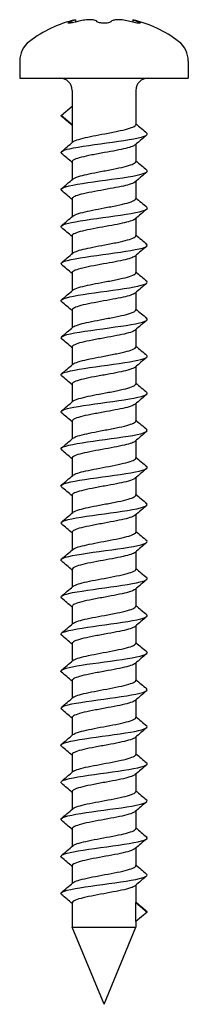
# Model space of a CAD drawing. Header units: millimetres. Extents: x -4.1 to 4.1, y 0 to 47.8.
import ezdxf

# ---------------------------------------------------------------- set-up
doc = ezdxf.new("R2010")
doc.units = ezdxf.units.MM

msp = doc.modelspace()

# ---------------------------------------------------------------- linework, layer by layer
for p, q in [((-1.652, 47.739), (-1.652, 47.671)), ((-1.39, 47.837), (-1.39, 47.721)), ((1.4, 47.834), (1.4, 47.719)), ((1.662, 47.736), (1.662, 47.668)), ((-4.1, 45.825), (-4.1, 45)), ((4.1, 45.825), (4.1, 45)), ((-4.1, 45), (4.1, 45)), ((-1.55, 44.4), (-1.55, 43.634)), ((1.55, 44.4), (1.55, 42.752)), ((-2.089, 43.185), (-1.55, 43.634)), ((-1.55, 43.634), (-1.55, 42.736)), ((-1.55, 42.736), (-2.089, 43.185)), ((-1.55, 42.736), (-1.55, 41.865)), ((1.55, 41.785), (1.55, 40.951)), ((-1.55, 40.935), (-1.55, 40.066)), ((1.55, 39.986), (1.55, 39.151)), ((-1.55, 39.135), (-1.55, 38.266)), ((1.55, 38.186), (1.55, 37.35)), ((-1.55, 37.335), (-1.55, 36.466)), ((1.55, 36.387), (1.55, 35.55)), ((-1.55, 35.534), (-1.55, 34.667)), ((1.55, 34.587), (1.55, 33.75)), ((-1.55, 33.734), (-1.55, 32.867)), ((1.55, 32.787), (1.55, 31.949)), ((-1.55, 31.933), (-1.55, 31.068)), ((1.55, 30.988), (1.55, 30.149)), ((-1.55, 30.133), (-1.55, 29.268)), ((1.55, 29.188), (1.55, 28.349)), ((-1.55, 28.333), (-1.55, 27.468)), ((1.55, 27.389), (1.55, 26.548)), ((-1.55, 26.532), (-1.55, 25.669)), ((1.55, 25.589), (1.55, 24.748)), ((-1.55, 24.732), (-1.55, 23.869)), ((1.55, 23.789), (1.55, 22.947)), ((-1.55, 22.931), (-1.55, 22.07)), ((1.55, 21.99), (1.55, 21.147)), ((-1.55, 21.131), (-1.55, 20.27)), ((1.55, 20.19), (1.55, 19.347)), ((-1.55, 19.331), (-1.55, 18.47)), ((1.55, 18.391), (1.55, 17.546)), ((-1.55, 17.53), (-1.55, 16.671)), ((1.55, 16.591), (1.55, 15.746)), ((-1.55, 15.73), (-1.55, 14.871)), ((1.55, 14.791), (1.55, 13.945)), ((-1.55, 13.93), (-1.55, 13.072)), ((1.55, 12.992), (1.55, 12.145)), ((-1.55, 12.129), (-1.55, 11.272)), ((1.55, 11.192), (1.55, 10.345)), ((-1.55, 10.329), (-1.55, 9.472)), ((1.55, 9.393), (1.55, 8.544)), ((-1.55, 8.528), (-1.55, 7.673)), ((1.55, 7.593), (1.55, 6.744)), ((-1.55, 6.728), (-1.55, 5.873)), ((1.55, 5.793), (1.55, 4.943)), ((-1.55, 4.928), (-1.55, 3.742)), ((1.55, 4.943), (2.101, 4.484)), ((1.55, 4.025), (1.55, 4.943)), ((2.101, 4.484), (1.55, 4.025)), ((1.55, 4.025), (1.55, 3.742)), ((-1.55, 3.742), (1.55, 3.742)), ((0, 0), (-1.55, 3.742)), ((0, 0), (1.55, 3.742))]:
    msp.add_line(p, q)
for centre, radius, start, end in [((0, 42), 6, 103.3922, 127.1689), ((0, 42), 6, 52.8311, 76.5097), ((-2.9, 45.825), 1.2, 127.1689, 180), ((2.9, 45.825), 1.2, 0, 52.8311), ((-2.15, 44.4), 0.6, 0, 90), ((2.15, 44.4), 0.6, 90, 180)]:
    msp.add_arc(centre, radius, start, end)
for points, knots in [([(-0.325, 47.738), (-0.342, 47.765), (-0.38, 47.789), (-0.492, 47.823), (-0.567, 47.833), (-0.728, 47.838), (-0.825, 47.834), (-1.024, 47.81), (-1.127, 47.79), (-1.254, 47.758), (-1.289, 47.749), (-1.323, 47.739)], [0, 0, 0, 0, 0.0293362, 0.0293362, 0.0586723, 0.0586723, 0.0877029, 0.0877029, 0.1167336, 0.1167336, 0.1275833, 0.1275833, 0.1275833, 0.1275833]), ([(-1.323, 47.739), (-1.35, 47.731), (-1.377, 47.724), (-1.446, 47.707), (-1.491, 47.697), (-1.575, 47.681), (-1.614, 47.675), (-1.676, 47.668), (-1.703, 47.667), (-1.739, 47.67), (-1.748, 47.674), (-1.75, 47.686), (-1.742, 47.695), (-1.708, 47.715), (-1.682, 47.727), (-1.652, 47.739)], [0.01876896, 0.01876896, 0.01876896, 0.01876896, 0.0269443, 0.0269443, 0.03994558, 0.03994558, 0.05294687, 0.05294687, 0.06578924, 0.06578924, 0.07863161, 0.07863161, 0.09195732, 0.09195732, 0.10528302, 0.10528302, 0.10528302, 0.10528302]), ([(-1.652, 47.739), (-1.581, 47.766), (-1.517, 47.79), (-1.425, 47.824), (-1.398, 47.834), (-1.39, 47.837), (-1.39, 47.837), (-1.39, 47.837)], [0, 0, 0, 0, 0.02933017, 0.02933017, 0.05866034, 0.05866034, 0.06382782, 0.06382782, 0.06382782, 0.06382782]), ([(0.335, 47.737), (0.327, 47.73), (0.316, 47.723), (0.282, 47.706), (0.253, 47.695), (0.182, 47.679), (0.14, 47.673), (0.058, 47.667), (0.011, 47.666), (-0.079, 47.669), (-0.123, 47.673), (-0.198, 47.685), (-0.235, 47.694), (-0.292, 47.714), (-0.313, 47.726), (-0.325, 47.738)], [0.01877277, 0.01877277, 0.01877277, 0.01877277, 0.02695094, 0.02695094, 0.03995195, 0.03995195, 0.05295295, 0.05295295, 0.06579492, 0.06579492, 0.07863688, 0.07863688, 0.09196584, 0.09196584, 0.10529479, 0.10529479, 0.10529479, 0.10529479]), ([(1.333, 47.736), (1.244, 47.763), (1.142, 47.787), (0.938, 47.822), (0.836, 47.832), (0.661, 47.837), (0.578, 47.832), (0.443, 47.808), (0.393, 47.789), (0.351, 47.757), (0.341, 47.748), (0.335, 47.737)], [0, 0, 0, 0, 0.029339, 0.029339, 0.0586781, 0.0586781, 0.08771, 0.08771, 0.116742, 0.116742, 0.1275936, 0.1275936, 0.1275936, 0.1275936]), ([(1.662, 47.736), (1.682, 47.729), (1.698, 47.721), (1.733, 47.704), (1.749, 47.694), (1.762, 47.678), (1.759, 47.672), (1.738, 47.665), (1.719, 47.664), (1.665, 47.667), (1.631, 47.671), (1.557, 47.683), (1.512, 47.692), (1.421, 47.713), (1.375, 47.725), (1.333, 47.736)], [0.01877649, 0.01877649, 0.01877649, 0.01877649, 0.02695721, 0.02695721, 0.03995964, 0.03995964, 0.05296208, 0.05296208, 0.06580376, 0.06580376, 0.07864544, 0.07864544, 0.09197598, 0.09197598, 0.10530651, 0.10530651, 0.10530651, 0.10530651]), ([(1.4, 47.834), (1.4, 47.834), (1.413, 47.829), (1.473, 47.807), (1.525, 47.788), (1.61, 47.756), (1.635, 47.746), (1.662, 47.736)], [0.06383805, 0.06383805, 0.06383805, 0.06383805, 0.08770835, 0.08770835, 0.11674494, 0.11674494, 0.12759886, 0.12759886, 0.12759886, 0.12759886]), ([(-1.513, 41.897), (-1.486, 41.92), (-1.445, 41.942), (-1.297, 42.005), (-1.167, 42.043), (-0.867, 42.118), (-0.705, 42.153), (-0.346, 42.225), (-0.149, 42.262), (0.258, 42.34), (0.466, 42.38), (0.843, 42.459), (1.011, 42.498), (1.287, 42.576), (1.393, 42.614), (1.5, 42.675), (1.526, 42.696), (1.546, 42.729), (1.55, 42.74), (1.55, 42.752)], [20.3971866, 20.3971866, 20.3971866, 20.3971866, 20.4351407, 20.4351407, 20.4990675, 20.4990675, 20.5557448, 20.5557448, 20.6159719, 20.6159719, 20.680324, 20.680324, 20.7432608, 20.7432608, 20.8059486, 20.8059486, 20.8409502, 20.8409502, 20.8595638, 20.8595638, 20.8595638, 20.8595638]), ([(-2.056, 41.339), (-2.142, 41.416), (-2.007, 41.493), (-1.669, 41.569), (-1.198, 41.676), (-0.357, 41.783), (0.411, 41.889), (1.196, 41.998), (1.864, 42.107), (2.052, 42.216), (2.118, 42.254), (2.124, 42.292), (2.076, 42.33)], [128.643036, 128.643036, 128.643036, 128.643036, 129.449374, 129.449374, 129.449374, 130.568001, 130.568001, 130.568001, 131.709252, 131.709252, 131.709252, 132.109154, 132.109154, 132.109154, 132.109154]), ([(1.513, 41.754), (1.484, 41.729), (1.437, 41.704), (1.293, 41.647), (1.186, 41.615), (0.923, 41.55), (0.766, 41.517), (0.413, 41.448), (0.218, 41.413), (-0.189, 41.34), (-0.397, 41.303), (-0.782, 41.229), (-0.955, 41.192), (-1.244, 41.119), (-1.358, 41.082), (-1.482, 41.022), (-1.515, 41), (-1.544, 40.963), (-1.55, 40.949), (-1.55, 40.935)], [0.5312427, 0.5312427, 0.5312427, 0.5312427, 0.5728066, 0.5728066, 0.6261874, 0.6261874, 0.6826719, 0.6826719, 0.7426754, 0.7426754, 0.8067228, 0.8067228, 0.8694937, 0.8694937, 0.9319042, 0.9319042, 0.9695081, 0.9695081, 0.9929329, 0.9929329, 0.9929329, 0.9929329]), ([(-1.513, 40.097), (-1.5, 40.108), (-1.484, 40.119), (-1.397, 40.169), (-1.288, 40.207), (-1.024, 40.281), (-0.879, 40.315), (-0.546, 40.386), (-0.36, 40.422), (0.036, 40.498), (0.243, 40.537), (0.639, 40.615), (0.824, 40.654), (1.141, 40.732), (1.27, 40.77), (1.437, 40.837), (1.488, 40.865), (1.538, 40.911), (1.548, 40.928), (1.55, 40.948), (1.55, 40.95), (1.55, 40.951)], [19.4042392, 19.4042392, 19.4042392, 19.4042392, 19.4222254, 19.4222254, 19.4863972, 19.4863972, 19.5419862, 19.5419862, 19.6009434, 19.6009434, 19.6636881, 19.6636881, 19.727121, 19.727121, 19.7888529, 19.7888529, 19.8346488, 19.8346488, 19.863798, 19.863798, 19.8665757, 19.8665757, 19.8665757, 19.8665757]), ([(-2.056, 39.539), (-2.099, 39.573), (-2.098, 39.607), (-2.049, 39.642), (-1.895, 39.749), (-1.274, 39.856), (-0.514, 39.962), (0.245, 40.069), (1.104, 40.176), (1.611, 40.282), (2.003, 40.365), (2.17, 40.448), (2.079, 40.53)], [122.359851, 122.359851, 122.359851, 122.359851, 122.719294, 122.719294, 122.719294, 123.840788, 123.840788, 123.840788, 124.959338, 124.959338, 124.959338, 125.825969, 125.825969, 125.825969, 125.825969]), ([(1.513, 39.954), (1.508, 39.95), (1.502, 39.945), (1.442, 39.904), (1.351, 39.867), (1.118, 39.797), (0.983, 39.764), (0.669, 39.697), (0.49, 39.663), (0.102, 39.592), (-0.103, 39.556), (-0.507, 39.483), (-0.7, 39.446), (-1.04, 39.372), (-1.184, 39.336), (-1.39, 39.268), (-1.459, 39.237), (-1.527, 39.187), (-1.543, 39.169), (-1.549, 39.145), (-1.55, 39.14), (-1.55, 39.135)], [1.5241346, 1.5241346, 1.5241346, 1.5241346, 1.5316457, 1.5316457, 1.5934025, 1.5934025, 1.6484856, 1.6484856, 1.7068618, 1.7068618, 1.7689092, 1.7689092, 1.8322153, 1.8322153, 1.8941688, 1.8941688, 1.9463594, 1.9463594, 1.9776474, 1.9776474, 1.9858793, 1.9858793, 1.9858793, 1.9858793]), ([(-1.513, 38.297), (-1.489, 38.318), (-1.452, 38.339), (-1.314, 38.4), (-1.188, 38.438), (-0.893, 38.512), (-0.733, 38.547), (-0.377, 38.62), (-0.181, 38.657), (0.225, 38.734), (0.432, 38.773), (0.813, 38.852), (0.984, 38.891), (1.267, 38.969), (1.378, 39.008), (1.493, 39.069), (1.523, 39.092), (1.546, 39.127), (1.55, 39.139), (1.55, 39.151)], [18.4112579, 18.4112579, 18.4112579, 18.4112579, 18.4460231, 18.4460231, 18.509957, 18.509957, 18.5666436, 18.5666436, 18.626728, 18.626728, 18.6907697, 18.6907697, 18.7538661, 18.7538661, 18.8166918, 18.8166918, 18.8540193, 18.8540193, 18.8736141, 18.8736141, 18.8736141, 18.8736141]), ([(-2.062, 37.739), (-2.169, 37.834), (-1.915, 37.93), (-1.393, 38.025), (-0.81, 38.132), (0.079, 38.239), (0.804, 38.345), (1.541, 38.454), (2.071, 38.562), (2.108, 38.671), (2.114, 38.691), (2.105, 38.711), (2.08, 38.73)], [116.076665, 116.076665, 116.076665, 116.076665, 117.078171, 117.078171, 117.078171, 118.197568, 118.197568, 118.197568, 119.334019, 119.334019, 119.334019, 119.542784, 119.542784, 119.542784, 119.542784]), ([(1.513, 38.155), (1.479, 38.125), (1.421, 38.096), (1.251, 38.035), (1.136, 38.003), (0.857, 37.936), (0.693, 37.903), (0.329, 37.833), (0.13, 37.798), (-0.277, 37.725), (-0.481, 37.688), (-0.854, 37.614), (-1.02, 37.577), (-1.295, 37.502), (-1.4, 37.465), (-1.505, 37.406), (-1.53, 37.385), (-1.547, 37.354), (-1.55, 37.344), (-1.55, 37.335)], [2.5171007, 2.5171007, 2.5171007, 2.5171007, 2.5656876, 2.5656876, 2.619914, 2.619914, 2.6770975, 2.6770975, 2.7377208, 2.7377208, 2.8012387, 2.8012387, 2.8639202, 2.8639202, 2.9270872, 2.9270872, 2.9628529, 2.9628529, 2.9788527, 2.9788527, 2.9788527, 2.9788527]), ([(-1.513, 36.498), (-1.48, 36.526), (-1.425, 36.554), (-1.262, 36.616), (-1.149, 36.649), (-0.874, 36.717), (-0.712, 36.752), (-0.351, 36.825), (-0.155, 36.862), (0.253, 36.939), (0.459, 36.979), (0.838, 37.058), (1.006, 37.096), (1.284, 37.174), (1.391, 37.213), (1.502, 37.275), (1.529, 37.298), (1.547, 37.33), (1.55, 37.34), (1.55, 37.35)], [17.4182928, 17.4182928, 17.4182928, 17.4182928, 17.4650511, 17.4650511, 17.5192513, 17.5192513, 17.5761888, 17.5761888, 17.6364641, 17.6364641, 17.7006661, 17.7006661, 17.7637427, 17.7637427, 17.8267023, 17.8267023, 17.8641795, 17.8641795, 17.8805911, 17.8805911, 17.8805911, 17.8805911]), ([(-2.055, 35.939), (-2.12, 35.994), (-2.075, 36.049), (-1.913, 36.104), (-1.596, 36.211), (-0.848, 36.318), (-0.063, 36.425), (0.72, 36.531), (1.501, 36.638), (1.867, 36.745), (2.078, 36.807), (2.145, 36.869), (2.074, 36.93)], [109.79348, 109.79348, 109.79348, 109.79348, 110.370483, 110.370483, 110.370483, 111.491948, 111.491948, 111.491948, 112.611907, 112.611907, 112.611907, 113.259599, 113.259599, 113.259599, 113.259599]), ([(1.513, 36.355), (1.481, 36.328), (1.429, 36.301), (1.273, 36.242), (1.16, 36.209), (0.887, 36.143), (0.725, 36.109), (0.364, 36.04), (0.167, 36.005), (-0.239, 35.931), (-0.445, 35.894), (-0.823, 35.82), (-0.992, 35.783), (-1.274, 35.709), (-1.383, 35.672), (-1.498, 35.612), (-1.526, 35.589), (-1.547, 35.555), (-1.55, 35.545), (-1.55, 35.534)], [3.5100668, 3.5100668, 3.5100668, 3.5100668, 3.5549666, 3.5549666, 3.6093196, 3.6093196, 3.6664239, 3.6664239, 3.726869, 3.726869, 3.7904142, 3.7904142, 3.8532345, 3.8532345, 3.9161231, 3.9161231, 3.9541928, 3.9541928, 3.9718275, 3.9718275, 3.9718275, 3.9718275]), ([(-1.513, 34.698), (-1.488, 34.72), (-1.449, 34.742), (-1.308, 34.802), (-1.18, 34.841), (-0.883, 34.915), (-0.721, 34.95), (-0.362, 35.023), (-0.166, 35.06), (0.241, 35.137), (0.448, 35.176), (0.828, 35.255), (0.997, 35.294), (1.278, 35.372), (1.387, 35.411), (1.501, 35.473), (1.529, 35.497), (1.547, 35.531), (1.55, 35.54), (1.55, 35.55)], [16.4252643, 16.4252643, 16.4252643, 16.4252643, 16.4612189, 16.4612189, 16.5251253, 16.5251253, 16.5821282, 16.5821282, 16.6423754, 16.6423754, 16.7064563, 16.7064563, 16.7696008, 16.7696008, 16.8327235, 16.8327235, 16.8715752, 16.8715752, 16.8876092, 16.8876092, 16.8876092, 16.8876092]), ([(-2.063, 34.139), (-2.074, 34.148), (-2.082, 34.157), (-2.086, 34.166), (-2.139, 34.274), (-1.702, 34.382), (-1.008, 34.49), (-0.316, 34.598), (0.595, 34.705), (1.237, 34.813), (1.866, 34.919), (2.205, 35.025), (2.081, 35.13)], [103.510295, 103.510295, 103.510295, 103.510295, 103.605644, 103.605644, 103.605644, 104.737811, 104.737811, 104.737811, 105.867991, 105.867991, 105.867991, 106.976413, 106.976413, 106.976413, 106.976413]), ([(1.513, 34.556), (1.513, 34.555), (1.512, 34.554), (1.471, 34.52), (1.399, 34.487), (1.202, 34.421), (1.078, 34.388), (0.782, 34.321), (0.611, 34.287), (0.235, 34.216), (0.033, 34.181), (-0.374, 34.107), (-0.575, 34.07), (-0.936, 33.996), (-1.093, 33.959), (-1.343, 33.886), (-1.434, 33.85), (-1.522, 33.792), (-1.542, 33.771), (-1.549, 33.744), (-1.55, 33.739), (-1.55, 33.734)], [4.5030417, 4.5030417, 4.5030417, 4.5030417, 4.5040894, 4.5040894, 4.5594608, 4.5594608, 4.6145684, 4.6145684, 4.6724904, 4.6724904, 4.7337726, 4.7337726, 4.7972482, 4.7972482, 4.8598681, 4.8598681, 4.920456, 4.920456, 4.9564991, 4.9564991, 4.9648379, 4.9648379, 4.9648379, 4.9648379]), ([(-1.513, 32.899), (-1.502, 32.908), (-1.488, 32.918), (-1.405, 32.966), (-1.3, 33.005), (-1.039, 33.079), (-0.894, 33.113), (-0.561, 33.184), (-0.374, 33.22), (0.021, 33.295), (0.228, 33.334), (0.625, 33.412), (0.812, 33.451), (1.133, 33.529), (1.265, 33.567), (1.438, 33.636), (1.492, 33.665), (1.541, 33.713), (1.55, 33.732), (1.55, 33.75)], [15.4322492, 15.4322492, 15.4322492, 15.4322492, 15.4482705, 15.4482705, 15.5122315, 15.5122315, 15.5683864, 15.5683864, 15.627498, 15.627498, 15.6901041, 15.6901041, 15.7536176, 15.7536176, 15.816028, 15.816028, 15.864728, 15.864728, 15.8945654, 15.8945654, 15.8945654, 15.8945654]), ([(-2.057, 32.339), (-2.131, 32.404), (-2.05, 32.47), (-1.809, 32.535), (-1.401, 32.646), (-0.556, 32.757), (0.251, 32.868), (1.03, 32.974), (1.735, 33.081), (1.992, 33.188), (2.106, 33.236), (2.13, 33.283), (2.073, 33.33)], [97.227109, 97.227109, 97.227109, 97.227109, 97.914371, 97.914371, 97.914371, 99.076062, 99.076062, 99.076062, 100.196366, 100.196366, 100.196366, 100.693228, 100.693228, 100.693228, 100.693228]), ([(1.513, 32.756), (1.493, 32.739), (1.466, 32.722), (1.349, 32.667), (1.231, 32.629), (0.946, 32.557), (0.79, 32.523), (0.438, 32.454), (0.243, 32.418), (-0.163, 32.345), (-0.371, 32.308), (-0.759, 32.233), (-0.934, 32.196), (-1.228, 32.122), (-1.344, 32.085), (-1.481, 32.022), (-1.518, 31.997), (-1.546, 31.958), (-1.55, 31.946), (-1.55, 31.933)], [5.4960806, 5.4960806, 5.4960806, 5.4960806, 5.5241488, 5.5241488, 5.5879355, 5.5879355, 5.6449571, 5.6449571, 5.7050795, 5.7050795, 5.7688649, 5.7688649, 5.8319217, 5.8319217, 5.8940465, 5.8940465, 5.9372393, 5.9372393, 5.9579223, 5.9579223, 5.9579223, 5.9579223]), ([(-1.513, 31.099), (-1.49, 31.119), (-1.455, 31.139), (-1.322, 31.198), (-1.197, 31.237), (-0.903, 31.311), (-0.743, 31.346), (-0.385, 31.419), (-0.19, 31.455), (0.217, 31.532), (0.423, 31.571), (0.805, 31.65), (0.977, 31.689), (1.262, 31.766), (1.372, 31.804), (1.496, 31.869), (1.528, 31.895), (1.547, 31.93), (1.55, 31.94), (1.55, 31.949)], [14.4391659, 14.4391659, 14.4391659, 14.4391659, 14.472563, 14.472563, 14.5364313, 14.5364313, 14.5936145, 14.5936145, 14.653819, 14.653819, 14.7176438, 14.7176438, 14.7809214, 14.7809214, 14.8432743, 14.8432743, 14.8857486, 14.8857486, 14.9014931, 14.9014931, 14.9014931, 14.9014931]), ([(-2.06, 30.539), (-2.093, 30.565), (-2.1, 30.591), (-2.079, 30.617), (-1.993, 30.723), (-1.434, 30.83), (-0.697, 30.937), (0.04, 31.043), (0.919, 31.15), (1.477, 31.256), (1.957, 31.347), (2.18, 31.439), (2.079, 31.53)], [90.943924, 90.943924, 90.943924, 90.943924, 91.216871, 91.216871, 91.216871, 92.334733, 92.334733, 92.334733, 93.451925, 93.451925, 93.451925, 94.410043, 94.410043, 94.410043, 94.410043]), ([(1.513, 30.956), (1.501, 30.946), (1.485, 30.935), (1.399, 30.886), (1.292, 30.848), (1.026, 30.776), (0.878, 30.742), (0.539, 30.673), (0.35, 30.638), (-0.051, 30.565), (-0.259, 30.529), (-0.655, 30.454), (-0.839, 30.417), (-1.154, 30.342), (-1.283, 30.306), (-1.449, 30.24), (-1.5, 30.211), (-1.542, 30.166), (-1.55, 30.15), (-1.55, 30.133)], [6.4891524, 6.4891524, 6.4891524, 6.4891524, 6.5066135, 6.5066135, 6.5706768, 6.5706768, 6.6274068, 6.6274068, 6.6870225, 6.6870225, 6.7500841, 6.7500841, 6.8133337, 6.8133337, 6.8757411, 6.8757411, 6.9236403, 6.9236403, 6.9510114, 6.9510114, 6.9510114, 6.9510114]), ([(-1.513, 29.299), (-1.486, 29.323), (-1.443, 29.346), (-1.293, 29.409), (-1.162, 29.447), (-0.859, 29.522), (-0.694, 29.557), (-0.328, 29.63), (-0.13, 29.667), (0.278, 29.744), (0.484, 29.783), (0.86, 29.862), (1.026, 29.901), (1.301, 29.979), (1.405, 30.017), (1.514, 30.082), (1.54, 30.107), (1.549, 30.138), (1.55, 30.143), (1.55, 30.149)], [13.4460682, 13.4460682, 13.4460682, 13.4460682, 13.4847531, 13.4847531, 13.5486868, 13.5486868, 13.606307, 13.606307, 13.6668878, 13.6668878, 13.7310563, 13.7310563, 13.7942933, 13.7942933, 13.8577984, 13.8577984, 13.8995019, 13.8995019, 13.9084139, 13.9084139, 13.9084139, 13.9084139]), ([(-2.063, 28.739), (-2.164, 28.83), (-1.942, 28.921), (-1.465, 29.012), (-0.905, 29.119), (-0.022, 29.226), (0.717, 29.333), (1.455, 29.44), (2.013, 29.547), (2.096, 29.654), (2.116, 29.679), (2.108, 29.705), (2.076, 29.73)], [84.660739, 84.660739, 84.660739, 84.660739, 85.616865, 85.616865, 85.616865, 86.738355, 86.738355, 86.738355, 87.859082, 87.859082, 87.859082, 88.126857, 88.126857, 88.126857, 88.126857]), ([(1.513, 29.157), (1.499, 29.144), (1.48, 29.132), (1.384, 29.081), (1.273, 29.042), (1, 28.97), (0.848, 28.936), (0.503, 28.866), (0.312, 28.831), (-0.091, 28.758), (-0.299, 28.721), (-0.692, 28.646), (-0.874, 28.609), (-1.182, 28.534), (-1.307, 28.497), (-1.465, 28.431), (-1.512, 28.402), (-1.545, 28.359), (-1.55, 28.346), (-1.55, 28.333)], [7.4822462, 7.4822462, 7.4822462, 7.4822462, 7.5029527, 7.5029527, 7.5671022, 7.5671022, 7.6242212, 7.6242212, 7.6841388, 7.6841388, 7.7474386, 7.7474386, 7.8106837, 7.8106837, 7.8732452, 7.8732452, 7.9218307, 7.9218307, 7.9441372, 7.9441372, 7.9441372, 7.9441372]), ([(-1.513, 27.5), (-1.491, 27.518), (-1.46, 27.537), (-1.335, 27.594), (-1.214, 27.633), (-0.924, 27.707), (-0.764, 27.742), (-0.408, 27.815), (-0.213, 27.851), (0.193, 27.928), (0.399, 27.967), (0.784, 28.045), (0.958, 28.084), (1.248, 28.162), (1.362, 28.2), (1.495, 28.267), (1.531, 28.295), (1.548, 28.332), (1.55, 28.34), (1.55, 28.349)], [12.4529627, 12.4529627, 12.4529627, 12.4529627, 12.4837664, 12.4837664, 12.5475838, 12.5475838, 12.6050518, 12.6050518, 12.6652632, 12.6652632, 12.7288414, 12.7288414, 12.7922392, 12.7922392, 12.8549928, 12.8549928, 12.9014152, 12.9014152, 12.9152882, 12.9152882, 12.9152882, 12.9152882]), ([(-2.057, 26.939), (-2.114, 26.986), (-2.091, 27.033), (-1.979, 27.08), (-1.723, 27.187), (-1.014, 27.295), (-0.23, 27.402), (0.552, 27.509), (1.37, 27.617), (1.788, 27.724), (2.055, 27.793), (2.15, 27.862), (2.072, 27.93)], [78.377553, 78.377553, 78.377553, 78.377553, 78.870803, 78.870803, 78.870803, 79.997284, 79.997284, 79.997284, 81.122883, 81.122883, 81.122883, 81.843672, 81.843672, 81.843672, 81.843672]), ([(1.513, 27.357), (1.479, 27.328), (1.423, 27.3), (1.254, 27.237), (1.134, 27.204), (0.846, 27.136), (0.678, 27.101), (0.308, 27.03), (0.107, 26.994), (-0.301, 26.92), (-0.504, 26.883), (-0.876, 26.808), (-1.041, 26.771), (-1.312, 26.695), (-1.414, 26.658), (-1.521, 26.593), (-1.546, 26.567), (-1.55, 26.537), (-1.55, 26.535), (-1.55, 26.532)], [8.4753854, 8.4753854, 8.4753854, 8.4753854, 8.5230907, 8.5230907, 8.5792933, 8.5792933, 8.637488, 8.637488, 8.6985623, 8.6985623, 8.7621279, 8.7621279, 8.8252051, 8.8252051, 8.8887596, 8.8887596, 8.9330819, 8.9330819, 8.9372991, 8.9372991, 8.9372991, 8.9372991]), ([(-1.513, 25.7), (-1.513, 25.7), (-1.513, 25.701), (-1.468, 25.738), (-1.387, 25.775), (-1.165, 25.847), (-1.032, 25.881), (-0.721, 25.952), (-0.544, 25.988), (-0.16, 26.062), (0.043, 26.099), (0.448, 26.177), (0.646, 26.216), (0.998, 26.294), (1.15, 26.332), (1.385, 26.409), (1.468, 26.447), (1.537, 26.506), (1.55, 26.527), (1.55, 26.548)], [11.4597548, 11.4597548, 11.4597548, 11.4597548, 11.4601027, 11.4601027, 11.5215321, 11.5215321, 11.5781891, 11.5781891, 11.6368955, 11.6368955, 11.6984751, 11.6984751, 11.7621817, 11.7621817, 11.8253555, 11.8253555, 11.8873394, 11.8873394, 11.9221048, 11.9221048, 11.9221048, 11.9221048]), ([(-2.066, 25.139), (-2.193, 25.246), (-1.837, 25.354), (-1.186, 25.462), (-0.533, 25.57), (0.381, 25.678), (1.065, 25.786), (1.748, 25.893), (2.168, 26.001), (2.099, 26.109), (2.094, 26.116), (2.087, 26.123), (2.079, 26.13)], [72.094368, 72.094368, 72.094368, 72.094368, 73.223604, 73.223604, 73.223604, 74.355668, 74.355668, 74.355668, 75.485875, 75.485875, 75.485875, 75.560487, 75.560487, 75.560487, 75.560487]), ([(1.513, 25.558), (1.494, 25.541), (1.466, 25.524), (1.35, 25.469), (1.23, 25.43), (0.942, 25.357), (0.783, 25.323), (0.425, 25.252), (0.23, 25.217), (-0.178, 25.143), (-0.386, 25.105), (-0.772, 25.03), (-0.947, 24.993), (-1.24, 24.917), (-1.356, 24.88), (-1.496, 24.813), (-1.534, 24.783), (-1.549, 24.746), (-1.55, 24.739), (-1.55, 24.732)], [9.4685825, 9.4685825, 9.4685825, 9.4685825, 9.4964076, 9.4964076, 9.5606907, 9.5606907, 9.6186275, 9.6186275, 9.6791727, 9.6791727, 9.7429293, 9.7429293, 9.8061922, 9.8061922, 9.8691071, 9.8691071, 9.9189349, 9.9189349, 9.9305397, 9.9305397, 9.9305397, 9.9305397]), ([(-1.513, 23.9), (-1.506, 23.907), (-1.497, 23.914), (-1.427, 23.959), (-1.328, 23.997), (-1.074, 24.071), (-0.929, 24.106), (-0.597, 24.178), (-0.41, 24.214), (-0.015, 24.289), (0.191, 24.327), (0.59, 24.405), (0.779, 24.443), (1.109, 24.521), (1.246, 24.56), (1.441, 24.634), (1.503, 24.668), (1.544, 24.718), (1.55, 24.733), (1.55, 24.748)], [10.4665422, 10.4665422, 10.4665422, 10.4665422, 10.4774278, 10.4774278, 10.5413121, 10.5413121, 10.598668, 10.598668, 10.6581492, 10.6581492, 10.7205047, 10.7205047, 10.7841406, 10.7841406, 10.847295, 10.847295, 10.9045365, 10.9045365, 10.9288765, 10.9288765, 10.9288765, 10.9288765]), ([(-2.058, 23.339), (-2.125, 23.396), (-2.073, 23.454), (-1.893, 23.511), (-1.553, 23.62), (-0.774, 23.728), (0.023, 23.837), (0.818, 23.945), (1.589, 24.053), (1.918, 24.162), (2.089, 24.218), (2.136, 24.274), (2.07, 24.33)], [65.811183, 65.811183, 65.811183, 65.811183, 66.414623, 66.414623, 66.414623, 67.552161, 67.552161, 67.552161, 68.688586, 68.688586, 68.688586, 69.277301, 69.277301, 69.277301, 69.277301]), ([(1.513, 23.758), (1.489, 23.737), (1.452, 23.716), (1.323, 23.661), (1.214, 23.627), (0.943, 23.558), (0.783, 23.523), (0.424, 23.452), (0.228, 23.416), (-0.18, 23.342), (-0.388, 23.305), (-0.774, 23.229), (-0.949, 23.192), (-1.242, 23.117), (-1.358, 23.079), (-1.501, 23.01), (-1.539, 22.979), (-1.549, 22.942), (-1.55, 22.937), (-1.55, 22.931)], [10.4618608, 10.4618608, 10.4618608, 10.4618608, 10.4967757, 10.4967757, 10.553778, 10.553778, 10.6119951, 10.6119951, 10.6726625, 10.6726625, 10.7363855, 10.7363855, 10.7997065, 10.7997065, 10.8627806, 10.8627806, 10.9153575, 10.9153575, 10.923818, 10.923818, 10.923818, 10.923818]), ([(-2.066, 21.539), (-2.075, 21.545), (-2.081, 21.552), (-2.085, 21.558), (-2.158, 21.665), (-1.756, 21.771), (-1.09, 21.877), (-0.397, 21.988), (0.548, 22.099), (1.214, 22.21), (1.855, 22.317), (2.203, 22.423), (2.078, 22.53)], [59.527997, 59.527997, 59.527997, 59.527997, 59.597488, 59.597488, 59.597488, 60.711904, 60.711904, 60.711904, 61.874038, 61.874038, 61.874038, 62.994116, 62.994116, 62.994116, 62.994116]), ([(-1.513, 22.101), (-1.512, 22.102), (-1.51, 22.103), (-1.461, 22.143), (-1.373, 22.181), (-1.137, 22.255), (-0.999, 22.29), (-0.677, 22.362), (-0.496, 22.398), (-0.106, 22.472), (0.099, 22.51), (0.502, 22.587), (0.697, 22.626), (1.041, 22.704), (1.188, 22.743), (1.412, 22.82), (1.488, 22.857), (1.542, 22.913), (1.55, 22.93), (1.55, 22.947)], [9.4732162, 9.4732162, 9.4732162, 9.4732162, 9.4751304, 9.4751304, 9.5389262, 9.5389262, 9.596473, 9.596473, 9.6557666, 9.6557666, 9.7176772, 9.7176772, 9.7813742, 9.7813742, 9.8446919, 9.8446919, 9.9071892, 9.9071892, 9.9355864, 9.9355864, 9.9355864, 9.9355864]), ([(1.513, 21.958), (1.474, 21.925), (1.405, 21.892), (1.207, 21.825), (1.078, 21.79), (0.77, 21.72), (0.594, 21.685), (0.211, 21.613), (0.007, 21.577), (-0.401, 21.502), (-0.6, 21.465), (-0.96, 21.389), (-1.116, 21.352), (-1.365, 21.276), (-1.455, 21.238), (-1.535, 21.177), (-1.55, 21.154), (-1.55, 21.131)], [11.4551461, 11.4551461, 11.4551461, 11.4551461, 11.5100971, 11.5100971, 11.5677374, 11.5677374, 11.6269905, 11.6269905, 11.6887681, 11.6887681, 11.7523382, 11.7523382, 11.815603, 11.815603, 11.8789549, 11.8789549, 11.9172203, 11.9172203, 11.9172203, 11.9172203]), ([(-1.513, 20.301), (-1.487, 20.324), (-1.446, 20.347), (-1.307, 20.405), (-1.193, 20.44), (-0.913, 20.511), (-0.749, 20.547), (-0.385, 20.62), (-0.188, 20.657), (0.219, 20.733), (0.424, 20.771), (0.806, 20.85), (0.979, 20.888), (1.266, 20.966), (1.377, 21.004), (1.515, 21.077), (1.548, 21.111), (1.55, 21.145), (1.55, 21.146), (1.55, 21.147)], [8.47983, 8.47983, 8.47983, 8.47983, 8.5175982, 8.5175982, 8.5754876, 8.5754876, 8.6341163, 8.6341163, 8.6948319, 8.6948319, 8.7582924, 8.7582924, 8.8218485, 8.8218485, 8.8852017, 8.8852017, 8.9407174, 8.9407174, 8.9421746, 8.9421746, 8.9421746, 8.9421746]), ([(-2.061, 19.739), (-2.144, 19.813), (-2.024, 19.887), (-1.711, 19.961), (-1.261, 20.067), (-0.434, 20.174), (0.338, 20.28), (1.109, 20.386), (1.786, 20.493), (2.014, 20.599), (2.108, 20.643), (2.124, 20.687), (2.07, 20.73)], [53.244812, 53.244812, 53.244812, 53.244812, 54.020951, 54.020951, 54.020951, 55.136869, 55.136869, 55.136869, 56.252476, 56.252476, 56.252476, 56.710931, 56.710931, 56.710931, 56.710931]), ([(1.513, 20.159), (1.491, 20.14), (1.46, 20.121), (1.342, 20.068), (1.234, 20.033), (0.964, 19.963), (0.804, 19.928), (0.445, 19.856), (0.249, 19.82), (-0.159, 19.746), (-0.366, 19.709), (-0.754, 19.633), (-0.931, 19.596), (-1.229, 19.52), (-1.348, 19.482), (-1.504, 19.409), (-1.545, 19.373), (-1.55, 19.335), (-1.55, 19.333), (-1.55, 19.331)], [12.4485847, 12.4485847, 12.4485847, 12.4485847, 12.479581, 12.479581, 12.5376646, 12.5376646, 12.5964597, 12.5964597, 12.6573084, 12.6573084, 12.7208183, 12.7208183, 12.7842654, 12.7842654, 12.8475936, 12.8475936, 12.9071097, 12.9071097, 12.9106321, 12.9106321, 12.9106321, 12.9106321]), ([(-1.513, 18.502), (-1.476, 18.534), (-1.41, 18.566), (-1.217, 18.634), (-1.087, 18.669), (-0.78, 18.741), (-0.604, 18.777), (-0.222, 18.851), (-0.019, 18.888), (0.39, 18.965), (0.591, 19.004), (0.954, 19.083), (1.111, 19.121), (1.362, 19.199), (1.453, 19.237), (1.534, 19.3), (1.55, 19.323), (1.55, 19.347)], [7.4863291, 7.4863291, 7.4863291, 7.4863291, 7.539465, 7.539465, 7.5978493, 7.5978493, 7.6572502, 7.6572502, 7.718747, 7.718747, 7.7829017, 7.7829017, 7.8464293, 7.8464293, 7.9099426, 7.9099426, 7.9487369, 7.9487369, 7.9487369, 7.9487369]), ([(-2.062, 17.939), (-2.104, 17.973), (-2.104, 18.007), (-2.056, 18.041), (-1.904, 18.148), (-1.288, 18.254), (-0.531, 18.361), (0.225, 18.467), (1.085, 18.574), (1.595, 18.68), (1.995, 18.764), (2.166, 18.847), (2.073, 18.93)], [46.961627, 46.961627, 46.961627, 46.961627, 47.318694, 47.318694, 47.318694, 48.436564, 48.436564, 48.436564, 49.554097, 49.554097, 49.554097, 50.427745, 50.427745, 50.427745, 50.427745]), ([(1.513, 18.359), (1.501, 18.349), (1.487, 18.339), (1.408, 18.293), (1.313, 18.258), (1.066, 18.187), (0.915, 18.152), (0.572, 18.081), (0.381, 18.045), (-0.021, 17.971), (-0.228, 17.934), (-0.627, 17.859), (-0.814, 17.821), (-1.137, 17.745), (-1.271, 17.708), (-1.466, 17.631), (-1.526, 17.593), (-1.548, 17.547), (-1.55, 17.539), (-1.55, 17.53)], [13.442048, 13.442048, 13.442048, 13.442048, 13.4587089, 13.4587089, 13.5175756, 13.5175756, 13.5764683, 13.5764683, 13.6370019, 13.6370019, 13.6998759, 13.6998759, 13.7634178, 13.7634178, 13.8268289, 13.8268289, 13.8904671, 13.8904671, 13.9041104, 13.9041104, 13.9041104, 13.9041104]), ([(-1.513, 16.702), (-1.513, 16.702), (-1.512, 16.703), (-1.469, 16.739), (-1.39, 16.775), (-1.169, 16.848), (-1.031, 16.883), (-0.709, 16.956), (-0.527, 16.992), (-0.138, 17.067), (0.067, 17.104), (0.475, 17.182), (0.673, 17.221), (1.023, 17.299), (1.173, 17.337), (1.404, 17.415), (1.484, 17.454), (1.541, 17.51), (1.55, 17.528), (1.55, 17.546)], [6.4928493, 6.4928493, 6.4928493, 6.4928493, 6.4933908, 6.4933908, 6.5533384, 6.5533384, 6.6122678, 6.6122678, 6.672194, 6.672194, 6.7340879, 6.7340879, 6.7984279, 6.7984279, 6.8619918, 6.8619918, 6.9256061, 6.9256061, 6.9552018, 6.9552018, 6.9552018, 6.9552018]), ([(-2.068, 16.139), (-2.182, 16.238), (-1.894, 16.338), (-1.328, 16.438), (-0.722, 16.545), (0.172, 16.651), (0.884, 16.758), (1.595, 16.865), (2.089, 16.972), (2.104, 17.078), (2.106, 17.096), (2.096, 17.113), (2.075, 17.13)], [40.678442, 40.678442, 40.678442, 40.678442, 41.724124, 41.724124, 41.724124, 42.84375, 42.84375, 42.84375, 43.963015, 43.963015, 43.963015, 44.14456, 44.14456, 44.14456, 44.14456]), ([(1.513, 16.56), (1.503, 16.551), (1.492, 16.543), (1.419, 16.499), (1.326, 16.463), (1.081, 16.392), (0.931, 16.356), (0.588, 16.284), (0.397, 16.248), (-0.004, 16.174), (-0.212, 16.137), (-0.611, 16.062), (-0.799, 16.024), (-1.126, 15.948), (-1.261, 15.91), (-1.461, 15.834), (-1.523, 15.796), (-1.548, 15.748), (-1.55, 15.739), (-1.55, 15.73)], [14.4355675, 14.4355675, 14.4355675, 14.4355675, 14.4493713, 14.4493713, 14.5088516, 14.5088516, 14.5681697, 14.5681697, 14.6288825, 14.6288825, 14.6916874, 14.6916874, 14.7552673, 14.7552673, 14.8187614, 14.8187614, 14.882413, 14.882413, 14.8976483, 14.8976483, 14.8976483, 14.8976483]), ([(-2.06, 14.339), (-2.128, 14.396), (-2.076, 14.454), (-1.895, 14.511), (-1.56, 14.618), (-0.798, 14.725), (-0.013, 14.832), (0.772, 14.939), (1.542, 15.046), (1.888, 15.153), (2.08, 15.212), (2.137, 15.271), (2.068, 15.33)], [34.395256, 34.395256, 34.395256, 34.395256, 34.998538, 34.998538, 34.998538, 36.120425, 36.120425, 36.120425, 37.241924, 37.241924, 37.241924, 37.861375, 37.861375, 37.861375, 37.861375]), ([(-1.513, 14.902), (-1.513, 14.903), (-1.512, 14.903), (-1.468, 14.94), (-1.388, 14.977), (-1.164, 15.049), (-1.024, 15.085), (-0.698, 15.158), (-0.515, 15.195), (-0.123, 15.27), (0.082, 15.307), (0.489, 15.384), (0.686, 15.423), (1.034, 15.501), (1.182, 15.54), (1.411, 15.618), (1.489, 15.656), (1.542, 15.712), (1.55, 15.729), (1.55, 15.746)], [5.4992872, 5.4992872, 5.4992872, 5.4992872, 5.4999693, 5.4999693, 5.5603913, 5.5603913, 5.6198517, 5.6198517, 5.6801181, 5.6801181, 5.7421219, 5.7421219, 5.8062863, 5.8062863, 5.8699041, 5.8699041, 5.9335633, 5.9335633, 5.9616444, 5.9616444, 5.9616444, 5.9616444]), ([(1.513, 14.76), (1.505, 14.753), (1.494, 14.745), (1.425, 14.702), (1.333, 14.666), (1.087, 14.593), (0.937, 14.558), (0.592, 14.485), (0.401, 14.449), (-0.001, 14.375), (-0.209, 14.338), (-0.609, 14.262), (-0.797, 14.224), (-1.124, 14.148), (-1.26, 14.11), (-1.46, 14.034), (-1.522, 13.996), (-1.548, 13.948), (-1.55, 13.939), (-1.55, 13.93)], [15.4290912, 15.4290912, 15.4290912, 15.4290912, 15.4413175, 15.4413175, 15.5013627, 15.5013627, 15.5611544, 15.5611544, 15.6221145, 15.6221145, 15.6849064, 15.6849064, 15.7485165, 15.7485165, 15.8120773, 15.8120773, 15.8757436, 15.8757436, 15.891193, 15.891193, 15.891193, 15.891193]), ([(-1.513, 13.103), (-1.471, 13.139), (-1.393, 13.175), (-1.174, 13.247), (-1.033, 13.283), (-0.706, 13.357), (-0.522, 13.394), (-0.13, 13.468), (0.076, 13.506), (0.482, 13.583), (0.678, 13.622), (1.027, 13.7), (1.176, 13.738), (1.407, 13.816), (1.486, 13.854), (1.541, 13.91), (1.55, 13.928), (1.55, 13.945)], [4.5057065, 4.5057065, 4.5057065, 4.5057065, 4.565253, 4.565253, 4.6252521, 4.6252521, 4.6858322, 4.6858322, 4.7478783, 4.7478783, 4.8117711, 4.8117711, 4.875434, 4.875434, 4.9391196, 4.9391196, 4.9680649, 4.9680649, 4.9680649, 4.9680649]), ([(-2.068, 12.539), (-2.085, 12.553), (-2.095, 12.567), (-2.097, 12.581), (-2.109, 12.688), (-1.637, 12.795), (-0.933, 12.902), (-0.229, 13.01), (0.673, 13.117), (1.294, 13.224), (1.886, 13.326), (2.193, 13.428), (2.076, 13.53)], [28.112071, 28.112071, 28.112071, 28.112071, 28.258771, 28.258771, 28.258771, 29.383095, 29.383095, 29.383095, 30.507, 30.507, 30.507, 31.57819, 31.57819, 31.57819, 31.57819]), ([(1.513, 12.96), (1.504, 12.952), (1.492, 12.944), (1.42, 12.899), (1.325, 12.863), (1.074, 12.79), (0.92, 12.754), (0.571, 12.681), (0.378, 12.645), (-0.026, 12.571), (-0.234, 12.533), (-0.632, 12.457), (-0.819, 12.42), (-1.142, 12.343), (-1.275, 12.305), (-1.469, 12.229), (-1.528, 12.191), (-1.548, 12.145), (-1.55, 12.137), (-1.55, 12.129)], [16.4226309, 16.4226309, 16.4226309, 16.4226309, 16.4360711, 16.4360711, 16.4965999, 16.4965999, 16.5569031, 16.5569031, 16.6181917, 16.6181917, 16.6810474, 16.6810474, 16.7446808, 16.7446808, 16.8082936, 16.8082936, 16.8719732, 16.8719732, 16.8847537, 16.8847537, 16.8847537, 16.8847537]), ([(-1.513, 11.303), (-1.474, 11.337), (-1.403, 11.371), (-1.197, 11.441), (-1.058, 11.478), (-0.733, 11.552), (-0.55, 11.588), (-0.158, 11.663), (0.047, 11.701), (0.454, 11.777), (0.651, 11.816), (1.003, 11.894), (1.156, 11.932), (1.393, 12.01), (1.476, 12.048), (1.539, 12.106), (1.55, 12.126), (1.55, 12.145)], [3.512111, 3.512111, 3.512111, 3.512111, 3.5679511, 3.5679511, 3.628497, 3.628497, 3.6893878, 3.6893878, 3.7514418, 3.7514418, 3.8150116, 3.8150116, 3.8787074, 3.8787074, 3.9424093, 3.9424093, 3.9744772, 3.9744772, 3.9744772, 3.9744772]), ([(-2.064, 10.739), (-2.149, 10.815), (-2.017, 10.892), (-1.682, 10.968), (-1.211, 11.076), (-0.363, 11.183), (0.41, 11.29), (1.184, 11.398), (1.843, 11.505), (2.038, 11.612), (2.109, 11.652), (2.117, 11.691), (2.068, 11.73)], [21.828886, 21.828886, 21.828886, 21.828886, 22.630706, 22.630706, 22.630706, 23.757195, 23.757195, 23.757195, 24.883241, 24.883241, 24.883241, 25.295004, 25.295004, 25.295004, 25.295004]), ([(1.513, 11.161), (1.5, 11.15), (1.484, 11.138), (1.398, 11.09), (1.296, 11.054), (1.033, 10.981), (0.873, 10.944), (0.514, 10.871), (0.318, 10.834), (-0.09, 10.759), (-0.297, 10.722), (-0.692, 10.645), (-0.876, 10.607), (-1.189, 10.53), (-1.315, 10.492), (-1.492, 10.416), (-1.542, 10.377), (-1.55, 10.335), (-1.55, 10.332), (-1.55, 10.329)], [17.416192, 17.416192, 17.416192, 17.416192, 17.4347065, 17.4347065, 17.4956472, 17.4956472, 17.5564793, 17.5564793, 17.6181574, 17.6181574, 17.6811305, 17.6811305, 17.7453339, 17.7453339, 17.8089852, 17.8089852, 17.8728548, 17.8728548, 17.87835, 17.87835, 17.87835, 17.87835]), ([(-1.513, 9.504), (-1.478, 9.534), (-1.419, 9.563), (-1.235, 9.63), (-1.101, 9.667), (-0.782, 9.742), (-0.601, 9.778), (-0.211, 9.854), (-0.006, 9.891), (0.401, 9.967), (0.599, 10.005), (0.96, 10.083), (1.119, 10.122), (1.369, 10.2), (1.458, 10.238), (1.536, 10.3), (1.55, 10.322), (1.55, 10.345)], [2.518504, 2.518504, 2.518504, 2.518504, 2.5680406, 2.5680406, 2.629133, 2.629133, 2.6903455, 2.6903455, 2.7523993, 2.7523993, 2.8156296, 2.8156296, 2.8798721, 2.8798721, 2.9435844, 2.9435844, 2.9808811, 2.9808811, 2.9808811, 2.9808811]), ([(-2.065, 8.939), (-2.103, 8.969), (-2.107, 8.999), (-2.073, 9.029), (-1.951, 9.137), (-1.351, 9.245), (-0.593, 9.352), (0.165, 9.46), (1.042, 9.567), (1.568, 9.675), (1.984, 9.76), (2.165, 9.845), (2.071, 9.93)], [15.5457, 15.5457, 15.5457, 15.5457, 15.862186, 15.862186, 15.862186, 16.99144, 16.99144, 16.99144, 18.12022, 18.12022, 18.12022, 19.011819, 19.011819, 19.011819, 19.011819]), ([(1.513, 9.361), (1.495, 9.345), (1.469, 9.33), (1.362, 9.277), (1.251, 9.24), (0.971, 9.166), (0.804, 9.129), (0.433, 9.055), (0.232, 9.018), (-0.178, 8.943), (-0.384, 8.906), (-0.77, 8.829), (-0.947, 8.791), (-1.244, 8.714), (-1.361, 8.676), (-1.512, 8.601), (-1.55, 8.565), (-1.55, 8.528)], [18.4097617, 18.4097617, 18.4097617, 18.4097617, 18.4359408, 18.4359408, 18.4972716, 18.4972716, 18.5586163, 18.5586163, 18.6206702, 18.6206702, 18.6837265, 18.6837265, 18.7476218, 18.7476218, 18.8116838, 18.8116838, 18.8719685, 18.8719685, 18.8719685, 18.8719685]), ([(-1.513, 7.704), (-1.484, 7.729), (-1.439, 7.753), (-1.284, 7.815), (-1.157, 7.853), (-0.85, 7.927), (-0.672, 7.964), (-0.287, 8.04), (-0.083, 8.077), (0.326, 8.153), (0.526, 8.191), (0.895, 8.268), (1.059, 8.306), (1.326, 8.384), (1.426, 8.423), (1.528, 8.489), (1.55, 8.517), (1.55, 8.544)], [1.5248945, 1.5248945, 1.5248945, 1.5248945, 1.5658061, 1.5658061, 1.6274168, 1.6274168, 1.6889757, 1.6889757, 1.7510631, 1.7510631, 1.8139903, 1.8139903, 1.8776806, 1.8776806, 1.9415741, 1.9415741, 1.9872669, 1.9872669, 1.9872669, 1.9872669]), ([(-2.068, 7.139), (-2.168, 7.229), (-1.953, 7.319), (-1.485, 7.409), (-0.926, 7.517), (-0.034, 7.625), (0.712, 7.733), (1.457, 7.841), (2.018, 7.949), (2.093, 8.057), (2.11, 8.081), (2.101, 8.106), (2.071, 8.13)], [9.262515, 9.262515, 9.262515, 9.262515, 10.208636, 10.208636, 10.208636, 11.340335, 11.340335, 11.340335, 12.471534, 12.471534, 12.471534, 12.728634, 12.728634, 12.728634, 12.728634]), ([(1.513, 7.562), (1.488, 7.54), (1.451, 7.519), (1.315, 7.46), (1.194, 7.424), (0.895, 7.349), (0.719, 7.312), (0.337, 7.237), (0.133, 7.2), (-0.278, 7.125), (-0.481, 7.087), (-0.855, 7.011), (-1.023, 6.973), (-1.299, 6.896), (-1.404, 6.859), (-1.523, 6.789), (-1.55, 6.759), (-1.55, 6.728)], [19.4033341, 19.4033341, 19.4033341, 19.4033341, 19.4385981, 19.4385981, 19.5003104, 19.5003104, 19.562118, 19.562118, 19.6244761, 19.6244761, 19.6875301, 19.6875301, 19.7510691, 19.7510691, 19.8145783, 19.8145783, 19.8655766, 19.8655766, 19.8655766, 19.8655766]), ([(-1.513, 5.904), (-1.49, 5.924), (-1.457, 5.943), (-1.33, 6.001), (-1.211, 6.038), (-0.915, 6.113), (-0.742, 6.15), (-0.361, 6.226), (-0.159, 6.263), (0.251, 6.339), (0.453, 6.377), (0.829, 6.453), (0.999, 6.491), (1.28, 6.568), (1.389, 6.607), (1.519, 6.678), (1.55, 6.711), (1.55, 6.744)], [0.5312956, 0.5312956, 0.5312956, 0.5312956, 0.5636405, 0.5636405, 0.6256858, 0.6256858, 0.6876055, 0.6876055, 0.7497986, 0.7497986, 0.81252, 0.81252, 0.8757613, 0.8757613, 0.939198, 0.939198, 0.9936409, 0.9936409, 0.9936409, 0.9936409]), ([(-2.063, 5.339), (-2.114, 5.379), (-2.104, 5.42), (-2.025, 5.461), (-1.816, 5.57), (-1.137, 5.678), (-0.354, 5.786), (0.429, 5.894), (1.275, 6.002), (1.727, 6.11), (2.034, 6.184), (2.149, 6.257), (2.067, 6.33)], [2.97933, 2.97933, 2.97933, 2.97933, 3.407661, 3.407661, 3.407661, 4.542468, 4.542468, 4.542468, 5.676743, 5.676743, 5.676743, 6.445448, 6.445448, 6.445448, 6.445448]), ([(1.513, 5.762), (1.482, 5.735), (1.431, 5.709), (1.265, 5.645), (1.134, 5.607), (0.817, 5.532), (0.635, 5.495), (0.243, 5.42), (0.037, 5.383), (-0.373, 5.307), (-0.571, 5.27), (-0.933, 5.194), (-1.092, 5.156), (-1.347, 5.08), (-1.441, 5.042), (-1.532, 4.978), (-1.55, 4.953), (-1.55, 4.928)], [20.3969068, 20.3969068, 20.3969068, 20.3969068, 20.4410724, 20.4410724, 20.5031393, 20.5031393, 20.5653228, 20.5653228, 20.6278752, 20.6278752, 20.6908334, 20.6908334, 20.7540101, 20.7540101, 20.817088, 20.817088, 20.8591673, 20.8591673, 20.8591673, 20.8591673])]:
    msp.add_open_spline(points, degree=3, knots=knots)
for points in [[(-2.059, 43.139), (-2.079, 43.154), (-2.089, 43.17), (-2.089, 43.185)], [(-1.55, 42.705), (-1.72, 42.85), (-1.891, 42.994), (-2.061, 43.139)], [(1.55, 42.783), (1.727, 42.632), (1.905, 42.481), (2.083, 42.33)], [(2.083, 42.237), (1.893, 42.077), (1.703, 41.916), (1.513, 41.754)], [(-2.062, 41.432), (-1.879, 41.586), (-1.696, 41.741), (-1.513, 41.897)], [(-1.55, 40.904), (-1.72, 41.05), (-1.891, 41.194), (-2.062, 41.339)], [(1.55, 40.983), (1.727, 40.831), (1.905, 40.681), (2.083, 40.53)], [(2.083, 40.437), (1.893, 40.277), (1.703, 40.116), (1.513, 39.954)], [(-2.062, 39.632), (-1.879, 39.786), (-1.696, 39.941), (-1.513, 40.097)], [(-1.55, 39.104), (-1.72, 39.249), (-1.891, 39.394), (-2.062, 39.539)], [(1.55, 39.182), (1.727, 39.031), (1.905, 38.881), (2.082, 38.73)], [(-2.063, 37.832), (-1.879, 37.986), (-1.696, 38.142), (-1.513, 38.297)], [(2.082, 38.637), (1.892, 38.477), (1.702, 38.316), (1.513, 38.155)], [(-1.55, 37.304), (-1.721, 37.449), (-1.891, 37.594), (-2.063, 37.739)], [(1.55, 37.382), (1.727, 37.231), (1.904, 37.081), (2.082, 36.93)], [(2.082, 36.837), (1.892, 36.677), (1.702, 36.517), (1.513, 36.355)], [(-2.063, 36.032), (-1.879, 36.187), (-1.696, 36.342), (-1.513, 36.498)], [(-1.55, 35.503), (-1.721, 35.649), (-1.892, 35.794), (-2.063, 35.939)], [(1.55, 35.581), (1.727, 35.431), (1.904, 35.28), (2.081, 35.13)], [(2.081, 35.037), (1.892, 34.877), (1.702, 34.717), (1.513, 34.556)], [(-2.064, 34.232), (-1.88, 34.387), (-1.696, 34.542), (-1.513, 34.698)], [(-1.55, 33.703), (-1.721, 33.849), (-1.892, 33.994), (-2.064, 34.139)], [(1.55, 33.781), (1.727, 33.63), (1.904, 33.48), (2.081, 33.33)], [(2.081, 33.237), (1.891, 33.077), (1.702, 32.917), (1.513, 32.756)], [(-2.064, 32.432), (-1.88, 32.587), (-1.696, 32.742), (-1.513, 32.899)], [(-1.55, 31.902), (-1.721, 32.048), (-1.892, 32.194), (-2.064, 32.339)], [(1.55, 31.981), (1.726, 31.83), (1.903, 31.68), (2.081, 31.53)], [(-2.065, 30.632), (-1.88, 30.787), (-1.697, 30.943), (-1.513, 31.099)], [(2.081, 31.437), (1.891, 31.278), (1.702, 31.117), (1.513, 30.956)], [(-1.55, 30.102), (-1.721, 30.248), (-1.893, 30.393), (-2.065, 30.539)], [(1.55, 30.18), (1.726, 30.03), (1.903, 29.88), (2.08, 29.73)], [(-2.065, 28.832), (-1.881, 28.987), (-1.697, 29.143), (-1.513, 29.299)], [(2.08, 29.637), (1.891, 29.478), (1.702, 29.318), (1.513, 29.157)], [(-1.55, 28.302), (-1.721, 28.448), (-1.893, 28.593), (-2.065, 28.739)], [(1.55, 28.38), (1.726, 28.23), (1.903, 28.08), (2.08, 27.93)], [(2.08, 27.837), (1.89, 27.678), (1.702, 27.518), (1.513, 27.357)], [(-2.065, 27.032), (-1.881, 27.187), (-1.697, 27.343), (-1.513, 27.5)], [(-1.55, 26.501), (-1.721, 26.647), (-1.893, 26.793), (-2.065, 26.939)], [(1.55, 26.579), (1.726, 26.429), (1.902, 26.28), (2.079, 26.13)], [(2.079, 26.037), (1.89, 25.878), (1.701, 25.718), (1.513, 25.558)], [(-2.066, 25.232), (-1.881, 25.387), (-1.697, 25.543), (-1.513, 25.7)], [(-1.55, 24.701), (-1.722, 24.847), (-1.894, 24.993), (-2.066, 25.139)], [(1.55, 24.779), (1.726, 24.629), (1.902, 24.48), (2.079, 24.33)], [(2.079, 24.237), (1.89, 24.078), (1.701, 23.918), (1.513, 23.758)], [(-2.066, 23.432), (-1.882, 23.587), (-1.697, 23.744), (-1.513, 23.9)], [(-1.55, 22.9), (-1.722, 23.047), (-1.894, 23.193), (-2.066, 23.339)], [(1.55, 22.979), (1.726, 22.829), (1.902, 22.679), (2.078, 22.53)], [(-2.067, 21.632), (-1.882, 21.788), (-1.697, 21.944), (-1.513, 22.101)], [(2.078, 22.437), (1.89, 22.278), (1.701, 22.119), (1.513, 21.958)], [(-1.55, 21.1), (-1.722, 21.247), (-1.894, 21.393), (-2.067, 21.539)], [(1.55, 21.178), (1.725, 21.028), (1.902, 20.879), (2.078, 20.73)], [(2.078, 20.637), (1.889, 20.478), (1.701, 20.319), (1.513, 20.159)], [(-2.067, 19.832), (-1.882, 19.988), (-1.697, 20.144), (-1.513, 20.301)], [(-1.55, 19.3), (-1.722, 19.446), (-1.895, 19.593), (-2.067, 19.739)], [(1.55, 19.378), (1.725, 19.228), (1.901, 19.079), (2.077, 18.93)], [(2.077, 18.837), (1.889, 18.678), (1.701, 18.519), (1.513, 18.359)], [(-2.068, 18.032), (-1.883, 18.188), (-1.698, 18.344), (-1.513, 18.502)], [(-1.55, 17.499), (-1.722, 17.646), (-1.895, 17.792), (-2.068, 17.939)], [(1.55, 17.577), (1.725, 17.428), (1.901, 17.279), (2.077, 17.13)], [(2.077, 17.037), (1.889, 16.879), (1.701, 16.719), (1.513, 16.56)], [(-2.068, 16.232), (-1.883, 16.388), (-1.698, 16.545), (-1.513, 16.702)], [(-1.55, 15.699), (-1.722, 15.846), (-1.895, 15.992), (-2.068, 16.139)], [(1.55, 15.777), (1.725, 15.628), (1.901, 15.479), (2.076, 15.33)], [(-2.069, 14.432), (-1.883, 14.588), (-1.698, 14.745), (-1.513, 14.902)], [(2.076, 15.237), (1.888, 15.079), (1.7, 14.92), (1.513, 14.76)], [(-1.55, 13.898), (-1.723, 14.046), (-1.896, 14.192), (-2.069, 14.339)], [(1.55, 13.977), (1.725, 13.827), (1.9, 13.679), (2.076, 13.53)], [(2.076, 13.437), (1.888, 13.279), (1.7, 13.12), (1.513, 12.96)], [(-2.069, 12.632), (-1.883, 12.788), (-1.698, 12.945), (-1.513, 13.103)], [(-1.55, 12.098), (-1.723, 12.245), (-1.896, 12.392), (-2.069, 12.539)], [(1.55, 12.176), (1.725, 12.027), (1.9, 11.879), (2.075, 11.73)], [(2.075, 11.637), (1.888, 11.479), (1.7, 11.32), (1.513, 11.161)], [(-2.07, 10.832), (-1.884, 10.988), (-1.698, 11.145), (-1.513, 11.303)], [(-1.55, 10.298), (-1.723, 10.445), (-1.896, 10.592), (-2.07, 10.739)], [(1.55, 10.376), (1.725, 10.227), (1.9, 10.079), (2.075, 9.93)], [(2.075, 9.837), (1.887, 9.679), (1.7, 9.521), (1.513, 9.361)], [(-2.07, 9.032), (-1.884, 9.188), (-1.698, 9.346), (-1.513, 9.504)], [(-1.55, 8.497), (-1.723, 8.645), (-1.896, 8.792), (-2.07, 8.939)], [(1.55, 8.575), (1.724, 8.427), (1.899, 8.278), (2.075, 8.13)], [(-2.071, 7.232), (-1.884, 7.389), (-1.699, 7.546), (-1.513, 7.704)], [(2.074, 8.037), (1.887, 7.879), (1.7, 7.721), (1.513, 7.562)], [(-1.55, 6.697), (-1.723, 6.845), (-1.897, 6.992), (-2.071, 7.139)], [(1.55, 6.775), (1.724, 6.626), (1.899, 6.478), (2.074, 6.33)], [(2.074, 6.237), (1.887, 6.079), (1.7, 5.921), (1.513, 5.762)], [(-2.071, 5.432), (-1.885, 5.589), (-1.699, 5.746), (-1.513, 5.904)], [(-1.55, 4.896), (-1.723, 5.044), (-1.897, 5.192), (-2.071, 5.339)], [(1.55, 4.975), (1.724, 4.826), (1.899, 4.678), (2.074, 4.53)], [(2.101, 4.484), (2.101, 4.499), (2.091, 4.515), (2.072, 4.53)]]:
    msp.add_open_spline(points, degree=3)

doc.saveas('drawing.dxf')
